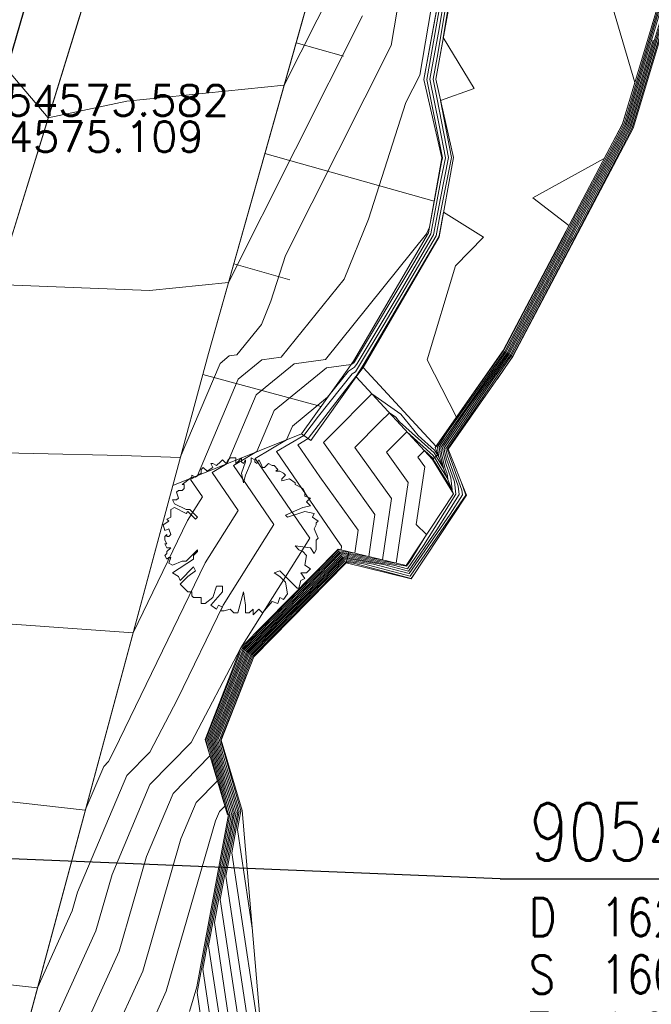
# Model space of a CAD drawing. Header units: metres. Extents: x 3490449 to 3490968, y 5754217 to 5754743.
# Tile 140 of 212: x 3490804.51 to 3490812.76, y 5754563.58 to 5754576.44. Entities that reach past the tile are written whole.
import ezdxf
from ezdxf.enums import TextEntityAlignment as Align

# ---------------------------------------------------------------- set-up
doc = ezdxf.new("R2010")
doc.units = ezdxf.units.M
doc.header["$LTSCALE"] = 0.25
doc.linetypes.add('Kartierung-07$0$AUSGEZOGEN', pattern=[0])
for name, color, linetype, lineweight, true_color in [('Kartierung-07$0$$BOESCHUNG', 7, 'Continuous', 18, 0x82563a), ('Kartierung-07$0$$BRUCH', 7, 'Continuous', 18, 0x82563a), ('Kartierung-07$0$$HOEHEN_Haupt', 7, 'Continuous', 18, 0x82563a), ('Kartierung-07$0$$HOEHEN_Mittel', 7, 'Continuous', 18, 0x82563a), ('Kartierung-07$0$$P_INF_FL', 7, 'Kartierung-07$0$AUSGEZOGEN', 18, 0x82563a), ('Kartierung-07$0$$P_INF_H', 7, 'Kartierung-07$0$AUSGEZOGEN', 18, 0x82563a), ('Kartierung-07$0$$P_INF_NR', 7, 'Kartierung-07$0$AUSGEZOGEN', 18, 0x82563a), ('Kartierung-07$0$$P_INF_X', 7, 'Kartierung-07$0$AUSGEZOGEN', 18, 0x82563a), ('Kartierung-07$0$$PKT_HW', 7, 'Continuous', 18, 0x82563a), ('Kartierung-07$0$$PKT_SG', 7, 'Continuous', 18, 0x82563a), ('Kartierung-07$0$B_Befestigt', 7, 'Continuous', 18, 0x82563a), ('Kartierung-07$0$B_Boeschung_UK', 7, 'Continuous', 18, 0x82563a), ('Kartierung-07$0$B_Gelaendeknick', 7, 'Continuous', 18, 0x82563a), ('Kartierung-07$0$B_Hecke', 7, 'Continuous', 18, 0x82563a), ('Kartierung-07$0$B_Mauer', 7, 'Kartierung-07$0$AUSGEZOGEN', 18, 0x82563a), ('Kartierung-07$0$Hilfe_DGM', 7, 'Continuous', 18, 0x82563a), ('Kartierung-07$0$SYM_HW', 7, 'Kartierung-07$0$AUSGEZOGEN', 18, 0x82563a), ('Kartierung-07$0$SYM_SG', 7, 'Kartierung-07$0$AUSGEZOGEN', 18, 0x82563a)]:
    doc.layers.add(name, color=color, linetype=linetype, lineweight=lineweight, true_color=true_color)
doc.layers.add('Kartierung-07$0$B_Schachtschrift_SW_AUS', color=7, linetype='Continuous', true_color=0x82563a)
doc.layers.add('Kartierung-07$0$B_SW-Leitung_AUS', color=7, linetype='Continuous', true_color=0x82563a)
doc.styles.add('Kartierung-07$0$2', font='TXT')
doc.styles.add('Kartierung-07$0$STANDARD', font='romans.shx', dxfattribs={"width": 0.8})

# ---------------------------------------------------------------- blocks, each defined once
blk = doc.blocks.new('Kartierung-07$0$PKT_HW')
at = {"layer": 'Kartierung-07$0$SYM_HW'}
for p, q in [((-0.15, 0), (-0.2, 0)), ((0.15, 0), (0.2, 0))]:
    blk.add_line(p, q, dxfattribs=at)
blk.add_circle((0, 0), 0.2, dxfattribs=at)
at = {"layer": 'Kartierung-07$0$$P_INF_FL', "style": 'Kartierung-07$0$STANDARD'}
blk.add_attdef('CODE', text='', height=0.8, dxfattribs=at).set_placement((0, 1.7), align=Align.CENTER)
at = {"layer": 'Kartierung-07$0$$P_INF_H', "style": 'Kartierung-07$0$STANDARD'}
blk.add_attdef('H', text='', height=0.8, dxfattribs=at).set_placement((0, -1.4), align=Align.CENTER)
at = {"layer": 'Kartierung-07$0$$P_INF_NR', "style": 'Kartierung-07$0$STANDARD'}
blk.add_attdef('NR', text='', height=0.8, dxfattribs=at).set_placement((0, 0.7), align=Align.CENTER)
at = {"layer": 'Kartierung-07$0$$P_INF_X', "style": 'Kartierung-07$0$STANDARD'}
blk.add_attdef('X', text='', height=0.8, dxfattribs=at).set_placement((-0.9, -0.4), align=Align.RIGHT)
blk.add_attdef('Y', (0.7, -0.4), '', height=0.8, dxfattribs=at)
blk = doc.blocks.new('Kartierung-07$0$PKT_SG')
at = {"layer": 'Kartierung-07$0$SYM_SG'}
for p, q in [((-0.2, 0.2), (0.2, 0.2)), ((-0.2, -0.2), (-0.2, 0.2)), ((0.2, 0.2), (0.2, -0.2)), ((-0.11, 0), (-0.2, 0)), ((0.11, 0), (0.2, 0)), ((0.2, -0.2), (-0.2, -0.2))]:
    blk.add_line(p, q, dxfattribs=at)
at = {"layer": 'Kartierung-07$0$$P_INF_FL', "style": 'Kartierung-07$0$STANDARD'}
blk.add_attdef('CODE', text='', height=0.8, dxfattribs=at).set_placement((0, 1.7), align=Align.CENTER)
at = {"layer": 'Kartierung-07$0$$P_INF_H', "style": 'Kartierung-07$0$STANDARD'}
blk.add_attdef('H', text='', height=0.8, dxfattribs=at).set_placement((0, -1.4), align=Align.CENTER)
at = {"layer": 'Kartierung-07$0$$P_INF_NR', "style": 'Kartierung-07$0$STANDARD'}
blk.add_attdef('NR', text='', height=0.8, dxfattribs=at).set_placement((0, 0.7), align=Align.CENTER)
at = {"layer": 'Kartierung-07$0$$P_INF_X', "style": 'Kartierung-07$0$STANDARD'}
blk.add_attdef('X', text='', height=0.8, dxfattribs=at).set_placement((-0.9, -0.4), align=Align.RIGHT)
blk.add_attdef('Y', (0.7, -0.4), '', height=0.8, dxfattribs=at)
at = {"layer": 'Kartierung-07$0$SYM_SG', "style": 'Kartierung-07$0$2', "width": 1.127369}
blk.add_text('G', height=0.245, dxfattribs=at).set_placement((0.001, -0.122), align=Align.CENTER)
blk = doc.blocks.new('Kartierung-07$0$Hecke')
at = {"layer": 'Kartierung-07$0$B_Hecke'}
blk.add_lwpolyline([(-0.4471, -0.197), (-0.4721, -0.1845), (-0.4596, -0.147), (-0.4721, -0.147), (-0.4846, -0.1595), (-0.4971, -0.1345), (-0.4846, -0.122), (-0.4846, -0.1095), (-0.4596, -0.0845), (-0.4846, -0.0845), (-0.4971, -0.0595), (-0.4846, -0.0595), (-0.4971, -0.0345), (-0.4971, -0.0095), (-0.4846, 0.003), (-0.4846, -0.0095), (-0.4721, -0.0095), (-0.4596, 0.003), (-0.4721, 0.0405), (-0.4971, 0.028), (-0.5096, 0.0655), (-0.4721, 0.0905), (-0.4846, 0.103), (-0.4596, 0.1155), (-0.4596, 0.1405), (-0.4596, 0.1655), (-0.4346, 0.178), (-0.3596, 0.1405), (-0.3471, 0.153), (-0.2971, 0.103), (-0.2846, 0.1155), (-0.3346, 0.1655), (-0.3596, 0.1655), (-0.4346, 0.203), (-0.4471, 0.228), (-0.4221, 0.228), (-0.4096, 0.2405), (-0.4221, 0.278), (-0.4096, 0.2905), (-0.3846, 0.2905), (-0.3721, 0.303), (-0.3721, 0.328), (-0.3846, 0.328), (-0.3221, 0.378), (-0.3221, 0.3905), (-0.2971, 0.378), (-0.2596, 0.403), (-0.2596, 0.428), (-0.2471, 0.4405), (-0.2221, 0.4155), (-0.1846, 0.4405), (-0.1971, 0.4655), (-0.1846, 0.4655), (-0.1596, 0.453), (-0.1346, 0.478), (-0.1221, 0.4905), (-0.0971, 0.4655), (-0.0846, 0.4905), (-0.0721, 0.503), (-0.0346, 0.503), (-0.0346, 0.4655), (-0.0221, 0.478), (0.0029, 0.503), (0.0029, 0.478), (0.0154, 0.4655), (0.0279, 0.4905), (0.0279, 0.478), (0.0029, 0.403), (0.0154, 0.3405), (0.0279, 0.3905), (0.0654, 0.478), (0.0654, 0.503), (0.0904, 0.4905), (0.0904, 0.478), (0.1029, 0.4655), (0.1154, 0.4905), (0.1279, 0.4655), (0.1404, 0.4405), (0.1529, 0.4405), (0.1779, 0.4655), (0.2029, 0.453), (0.2154, 0.453), (0.2404, 0.428), (0.2279, 0.4155), (0.2529, 0.4155), (0.2779, 0.403), (0.2904, 0.3905), (0.2654, 0.3655), (0.2654, 0.353), (0.3154, 0.3655), (0.3529, 0.3405), (0.3529, 0.328), (0.4029, 0.303), (0.4154, 0.278), (0.4154, 0.253), (0.4529, 0.2405), (0.4279, 0.2155), (0.4529, 0.1905), (0.4029, 0.178), (0.2904, 0.128), (0.3029, 0.1155), (0.4154, 0.153), (0.4779, 0.1405), (0.4654, 0.1155), (0.5029, 0.0905), (0.4904, 0.078), (0.4904, 0.0655), (0.4779, 0.0405), (0.5029, -0.022), (0.4904, -0.0345), (0.4904, -0.097), (0.4779, -0.122), (0.4529, -0.0845), (0.3529, -0.072), (0.3779, -0.097), (0.4029, -0.1095), (0.4279, -0.1345), (0.4154, -0.197), (0.4529, -0.222), (0.4279, -0.247), (0.3904, -0.247), (0.4154, -0.2845), (0.3904, -0.297), (0.3779, -0.347), (0.3654, -0.347), (0.2529, -0.2345), (0.2154, -0.247), (0.2529, -0.272), (0.2904, -0.3095), (0.3029, -0.3845), (0.2779, -0.422), (0.2529, -0.4095), (0.2404, -0.447), (0.2029, -0.4345), (0.1404, -0.5095), (0.1154, -0.4845), (0.0779, -0.522), (0.0779, -0.4845), (0.0529, -0.5095), (0.0279, -0.5095), (0.0279, -0.4595), (0.0154, -0.372), (-0.0221, -0.5095), (-0.0471, -0.5095), (-0.0721, -0.4845), (-0.1096, -0.497), (-0.1346, -0.497), (-0.1221, -0.472), (-0.1471, -0.4595), (-0.1596, -0.4845), (-0.1971, -0.4595), (-0.1221, -0.372), (-0.1221, -0.3345), (-0.1596, -0.3345), (-0.1846, -0.4095), (-0.2346, -0.447), (-0.2596, -0.447), (-0.2596, -0.4095), (-0.3096, -0.4095), (-0.3221, -0.397), (-0.3221, -0.372), (-0.3471, -0.372), (-0.3971, -0.322), (-0.3471, -0.272), (-0.2971, -0.2345), (-0.3096, -0.2095), (-0.3971, -0.297), (-0.4096, -0.272), (-0.4471, -0.247), (-0.3096, -0.1595), (-0.3096, -0.1345), (-0.2846, -0.1095), (-0.2846, -0.097), (-0.3596, -0.172), (-0.3846, -0.172), (-0.4471, -0.197)], dxfattribs=at)
blk = doc.blocks.new('Kartierung-07$0$B_Schachtbeschriftung')
blk.add_line((0, 0), (8.186, 0))
at = {"style": 'Kartierung-07$0$STANDARD', "width": 0.8}
for s, p in [('D ', (0.75, -0.5)), ('S ', (0.75, -2)), ('T ', (0.75, -3.5))]:
    blk.add_text(s, height=1, dxfattribs=at).set_placement(p, align=Align.TOP_LEFT)
at = {"ltscale": 0.02, "style": 'Kartierung-07$0$STANDARD', "width": 0.8}
for tag, p, height in [('NUMMER', (0.759, 0.479), 1.5), ('DECKEL', (2.627, -1.5), 1), ('SOHLE', (2.625, -2.996), 1), ('TIEFE', (2.628, -4.501), 1)]:
    blk.add_attdef(tag, p, '', height=height, dxfattribs=at)
at = {"ltscale": 0.02, "style": 'Kartierung-07$0$STANDARD', "width": 0.8, "flags": 1}
blk.add_attdef('FOTO', (1.057, -6.131), '', height=1, dxfattribs=at)

msp = doc.modelspace()

# ---------------------------------------------------------------- linework, layer by layer
at = {"layer": 'Kartierung-07$0$$BOESCHUNG', "ltscale": 0.02}
for p, q in [((3490808.121, 5754576.135, 162.722), (3490808.739, 5754575.96, 162.597)), ((3490807.714, 5754574.691, 162.665), (3490809.922, 5754574.068, 68.837)), ((3490807.307, 5754573.247, 162.609), (3490808.039, 5754573.041, 136.971)), ((3490806.903, 5754571.803, 162.551), (3490808.447, 5754571.385, 162.087))]:
    msp.add_line(p, q, dxfattribs=at)
at = {"layer": 'Kartierung-07$0$$BRUCH', "ltscale": 0.02}
for p, q in [((3490802.025, 5754565.913), (3490805.728, 5754577.882)), ((3490813.12, 5754577.535), (3490812.383, 5754575.075)), ((3490813.267, 5754577.502), (3490812.523, 5754575.018)), ((3490808.393, 5754577.099), (3490806.977, 5754572.078)), ((3490810.034, 5754576.993), (3490809.791, 5754575.656)), ((3490810.184, 5754576.982), (3490809.944, 5754575.659)), ((3490809.791, 5754575.656), (3490810.022, 5754574.633)), ((3490809.944, 5754575.659), (3490810.175, 5754574.637)), ((3490812.383, 5754575.075), (3490810.824, 5754572.116)), ((3490812.523, 5754575.018), (3490810.952, 5754572.038)), ((3490810.022, 5754574.633), (3490809.848, 5754573.652)), ((3490810.175, 5754574.637), (3490809.991, 5754573.6)), ((3490809.848, 5754573.652), (3490808.872, 5754571.978)), ((3490809.991, 5754573.6), (3490808.998, 5754571.895)), ((3490809.949, 5754570.863), (3490810.824, 5754572.116)), ((3490806.511, 5754570.355), (3490806.977, 5754572.078)), ((3490808.872, 5754571.978), (3490808.786, 5754571.86)), ((3490810.952, 5754572.038), (3490810.107, 5754570.828)), ((3490808.786, 5754571.86), (3490808.192, 5754571.028)), ((3490808.998, 5754571.895), (3490808.907, 5754571.772)), ((3490809.949, 5754570.863), (3490808.998, 5754571.895)), ((3490808.907, 5754571.772), (3490808.314, 5754570.941)), ((3490809.901, 5754570.694), (3490808.907, 5754571.772)), ((3490809.938, 5754570.848), (3490809.949, 5754570.863)), ((3490809.938, 5754570.848), (3490810.178, 5754570.244)), ((3490810.107, 5754570.828), (3490810.346, 5754570.227)), ((3490809.901, 5754570.694), (3490810.178, 5754570.244)), ((3490803.587, 5754559.501), (3490806.511, 5754570.355)), ((3490810.178, 5754570.244), (3490809.558, 5754569.307)), ((3490810.346, 5754570.227), (3490809.625, 5754569.136)), ((3490807.401, 5754568.235), (3490808.672, 5754569.52)), ((3490809.558, 5754569.307), (3490808.672, 5754569.52)), ((3490808.776, 5754569.341), (3490807.57, 5754568.117)), ((3490809.625, 5754569.136), (3490808.776, 5754569.341)), ((3490806.932, 5754567.037), (3490807.401, 5754568.235)), ((3490807.57, 5754568.117), (3490807.143, 5754567.028)), ((3490807.225, 5754566.053), (3490806.932, 5754567.037)), ((3490807.143, 5754567.028), (3490807.417, 5754566.11))]:
    msp.add_line(p, q, dxfattribs=at)
at = {"layer": 'Kartierung-07$0$$HOEHEN_Haupt', "ltscale": 0.02}
for points in [[(3490809.52, 5754577.026), (3490809.361, 5754576.1), (3490807.983, 5754573.357), (3490807.792, 5754572.762), (3490807.668, 5754572.457), (3490807.348, 5754572.058), (3490807.248, 5754572.045), (3490807.128, 5754571.947), (3490806.609, 5754570.717), (3490805.847, 5754570.743), (3490803.536, 5754570.797), (3490802.706, 5754571.619), (3490802.655, 5754571.676), (3490801.964, 5754572.46), (3490801.72, 5754572.737), (3490801.91, 5754573.615), (3490802.241, 5754575.136), (3490802.426, 5754576.032), (3490802.44, 5754576.098), (3490802.497, 5754576.366), (3490802.529, 5754576.518)], [(3490805.193, 5754562.907), (3490805.812, 5754564.273), (3490806.168, 5754565.507), (3490806.515, 5754566.331), (3490806.996, 5754566.821), (3490806.944, 5754567.037), (3490807.38, 5754568.137), (3490807.393, 5754568.17), (3490807.415, 5754568.225), (3490807.518, 5754568.329), (3490808.674, 5754569.517), (3490808.708, 5754569.511), (3490808.715, 5754569.561), (3490808.632, 5754569.678), (3490807.865, 5754570.795), (3490808.221, 5754571.007), (3490808.414, 5754571.259), (3490808.853, 5754571.811), (3490808.896, 5754571.838), (3490808.951, 5754571.926), (3490809.272, 5754572.462), (3490809.951, 5754573.615), (3490809.999, 5754573.873), (3490810.15, 5754574.636), (3490810.007, 5754575.382), (3490810.445, 5754575.539), (3490810.043, 5754576.202), (3490810.172, 5754576.983)], [(3490812.782, 5754576.17), (3490812.447, 5754575.049), (3490812.082, 5754574.362), (3490811.736, 5754573.698), (3490811.669, 5754573.562), (3490811.281, 5754572.822), (3490810.89, 5754572.076), (3490810.451, 5754571.457), (3490810.052, 5754570.874), (3490810.031, 5754570.845), (3490810.04, 5754570.785), (3490810.075, 5754570.641), (3490810.143, 5754570.452), (3490810.157, 5754570.298), (3490809.933, 5754570.663), (3490809.911, 5754570.7), (3490809.905, 5754570.71), (3490809.796, 5754570.808), (3490809.712, 5754570.723), (3490809.801, 5754570.599), (3490809.691, 5754569.843), (3490809.826, 5754569.713), (3490809.609, 5754569.366), (3490809.562, 5754569.298), (3490809.52, 5754569.309), (3490808.721, 5754569.435), (3490808.104, 5754568.8), (3490807.486, 5754568.176), (3490807.354, 5754567.846), (3490807.276, 5754567.65), (3490807.031, 5754567.033), (3490807.201, 5754566.339), (3490807.279, 5754566.069), (3490807.279, 5754566.069), (3490806.904, 5754564.036), (3490807.027, 5754563.219)], [(3490807.711, 5754562.691), (3490807.28, 5754565.556), (3490807.38, 5754566.098), (3490807.38, 5754566.099), (3490807.38, 5754566.099), (3490807.155, 5754566.88), (3490807.119, 5754567.029), (3490807.172, 5754567.162), (3490807.315, 5754567.522), (3490807.557, 5754568.126), (3490807.557, 5754568.126), (3490808.689, 5754569.271), (3490808.769, 5754569.353), (3490808.872, 5754569.337), (3490809.624, 5754569.138), (3490809.684, 5754569.226)], [(3490807.415, 5754568.225), (3490807.415, 5754568.225)], [(3490807.486, 5754568.176), (3490807.486, 5754568.176)], [(3490807.279, 5754566.069), (3490807.279, 5754566.069)]]:
    msp.add_lwpolyline(points, dxfattribs=at)
at = {"layer": 'Kartierung-07$0$$HOEHEN_Mittel', "ltscale": 0.02}
for points in [[(3490813.13, 5754577.533), (3490812.491, 5754575.371), (3490812.4, 5754575.068), (3490811.808, 5754573.953), (3490811.734, 5754573.812), (3490811.623, 5754573.585), (3490810.976, 5754572.351), (3490810.846, 5754572.103), (3490810.09, 5754571.039), (3490810.005, 5754570.914), (3490809.966, 5754570.859), (3490809.982, 5754570.747), (3490809.989, 5754570.72), (3490809.975, 5754570.742), (3490809.93, 5754570.816), (3490809.717, 5754571.008), (3490809.488, 5754571.285), (3490809.11, 5754571.551), (3490808.573, 5754571.01), (3490808.478, 5754570.915), (3490809.15, 5754569.976), (3490809.069, 5754569.425), (3490808.693, 5754569.484), (3490807.752, 5754568.518), (3490807.444, 5754568.205), (3490807.378, 5754568.04), (3490807.338, 5754567.942), (3490806.979, 5754567.035), (3490807.191, 5754566.167), (3490807.119, 5754566.094), (3490807.068, 5754565.972), (3490806.424, 5754563.747), (3490806.205, 5754563.263)], [(3490813.147, 5754577.529), (3490812.588, 5754575.637), (3490812.416, 5754575.062), (3490811.899, 5754574.089), (3490811.735, 5754573.774), (3490811.639, 5754573.578), (3490811.078, 5754572.508), (3490810.861, 5754572.094), (3490810.211, 5754571.178), (3490810.021, 5754570.901), (3490809.988, 5754570.854), (3490810.002, 5754570.76), (3490810.045, 5754570.579), (3490809.954, 5754570.728), (3490809.922, 5754570.781), (3490809.473, 5754571.183), (3490809.423, 5754571.245), (3490809.339, 5754571.304), (3490809.22, 5754571.184), (3490808.89, 5754570.851), (3490809.367, 5754570.184), (3490809.249, 5754569.381), (3490808.702, 5754569.468), (3490807.869, 5754568.612), (3490807.458, 5754568.195), (3490807.37, 5754567.976), (3490807.318, 5754567.845), (3490806.996, 5754567.034), (3490807.219, 5754566.123), (3490807.238, 5754566.057), (3490807.238, 5754566.057), (3490806.823, 5754563.804), (3490806.73, 5754563.484)], [(3490813.165, 5754577.525), (3490812.685, 5754575.904), (3490812.432, 5754575.055), (3490811.991, 5754574.226), (3490811.735, 5754573.736), (3490811.654, 5754573.57), (3490811.179, 5754572.665), (3490810.876, 5754572.085), (3490810.331, 5754571.318), (3490810.037, 5754570.888), (3490810.01, 5754570.85), (3490810.021, 5754570.772), (3490810.065, 5754570.587), (3490810.095, 5754570.505), (3490810.101, 5754570.438), (3490810.004, 5754570.597), (3490809.932, 5754570.714), (3490809.913, 5754570.745), (3490809.567, 5754571.056), (3490809.301, 5754570.787), (3490809.584, 5754570.391), (3490809.43, 5754569.338), (3490808.712, 5754569.451), (3490807.987, 5754568.706), (3490807.472, 5754568.186), (3490807.362, 5754567.911), (3490807.297, 5754567.747), (3490807.014, 5754567.034), (3490807.21, 5754566.231), (3490807.258, 5754566.063), (3490807.258, 5754566.063), (3490806.829, 5754563.732), (3490806.887, 5754563.345)], [(3490805.699, 5754563.085), (3490806.118, 5754564.01), (3490806.618, 5754565.739), (3490806.817, 5754566.213), (3490807.094, 5754566.494), (3490806.961, 5754567.036), (3490807.359, 5754568.04), (3490807.385, 5754568.105), (3490807.429, 5754568.215), (3490807.635, 5754568.423), (3490808.683, 5754569.5), (3490808.889, 5754569.468), (3490808.933, 5754569.769), (3490808.433, 5754570.467), (3490808.146, 5754570.886), (3490808.279, 5754570.966), (3490808.858, 5754571.721), (3490808.902, 5754571.776), (3490808.906, 5754571.779), (3490808.984, 5754571.904), (3490809.079, 5754572.063), (3490809.985, 5754573.602), (3490809.992, 5754573.64), (3490810.048, 5754573.921), (3490810.568, 5754573.598), (3490810.202, 5754573.223), (3490809.832, 5754571.996), (3490810.025, 5754571.619), (3490810.216, 5754571.246), (3490810.831, 5754572.112), (3490810.875, 5754572.194), (3490811.608, 5754573.593), (3490811.684, 5754573.748), (3490811.214, 5754574.108), (3490812.145, 5754574.623), (3490812.385, 5754575.074), (3490812.394, 5754575.104), (3490812.545, 5754575.616), (3490812.04, 5754577.332)], [(3490810.75, 5754571.748), (3490810.932, 5754572.014), (3490810.949, 5754572.04), (3490811.687, 5754573.45), (3490811.73, 5754573.532), (3490811.737, 5754573.547), (3490812.448, 5754574.906), (3490812.51, 5754575.023), (3490813.17, 5754577.236)], [(3490803.482, 5754563.933), (3490804.743, 5754563.792), (3490805.199, 5754564.799), (3490805.269, 5754565.042), (3490805.911, 5754566.567), (3490806.21, 5754566.872), (3490806.574, 5754567.563), (3490807.169, 5754568.789), (3490807.832, 5754569.845), (3490807.305, 5754570.613), (3490807.61, 5754570.795), (3490807.837, 5754571.334), (3490808.519, 5754571.892), (3490808.84, 5754571.934), (3490808.876, 5754571.956), (3490808.884, 5754571.97), (3490809.659, 5754573.261), (3490809.882, 5754573.64), (3490810.013, 5754574.341), (3490810.071, 5754574.634), (3490809.99, 5754575.058), (3490809.869, 5754575.658), (3490809.988, 5754576.317), (3490810.1, 5754576.988)], [(3490809.956, 5754576.998), (3490809.735, 5754575.714), (3490809.555, 5754575.356), (3490809.066, 5754573.831), (3490808.747, 5754573.048), (3490807.927, 5754572.028), (3490807.672, 5754571.994), (3490807.365, 5754571.743), (3490806.833, 5754570.484), (3490806.744, 5754570.431), (3490806.898, 5754570.205), (3490806.704, 5754569.896), (3490805.992, 5754568.43), (3490803.619, 5754568.599)], [(3490804.687, 5754562.73), (3490805.505, 5754564.536), (3490805.719, 5754565.274), (3490806.213, 5754566.449), (3490806.749, 5754566.995), (3490807.401, 5754568.235), (3490807.401, 5754568.235), (3490808.299, 5754569.664), (3490807.585, 5754570.704), (3490807.998, 5754570.95), (3490808.074, 5754571.13), (3490808.533, 5754571.506), (3490808.804, 5754571.847), (3490808.886, 5754571.897), (3490808.918, 5754571.948), (3490809.465, 5754572.861), (3490809.916, 5754573.627), (3490810.006, 5754574.107), (3490810.111, 5754574.635), (3490809.964, 5754575.397), (3490809.911, 5754575.658), (3490809.963, 5754575.945), (3490810.136, 5754576.986)], [(3490808.614, 5754576.871), (3490807.965, 5754575.58), (3490805.911, 5754575.373), (3490804.885, 5754575.157), (3490803.469, 5754576.822)], [(3490807.446, 5754562.842), (3490807.13, 5754564.948), (3490807.339, 5754566.086), (3490807.34, 5754566.087), (3490807.174, 5754566.664), (3490807.084, 5754567.031), (3490807.213, 5754567.357), (3490807.331, 5754567.651), (3490807.529, 5754568.146), (3490808.455, 5754569.083), (3490808.75, 5754569.386), (3490809.131, 5754569.326), (3490809.599, 5754569.202), (3490810.133, 5754569.978), (3490810.293, 5754570.232), (3490810.287, 5754570.292), (3490810.103, 5754570.803), (3490810.098, 5754570.822), (3490810.097, 5754570.83), (3490810.1, 5754570.834), (3490810.811, 5754571.875), (3490810.935, 5754572.049), (3490811.586, 5754573.293), (3490811.715, 5754573.539), (3490811.737, 5754573.585), (3490812.357, 5754574.77), (3490812.494, 5754575.03), (3490813.073, 5754576.969)], [(3490810.013, 5754576.688), (3490809.827, 5754575.657), (3490810.016, 5754574.718), (3490810.032, 5754574.633), (3490810.02, 5754574.575), (3490809.861, 5754573.725), (3490809.826, 5754573.64), (3490808.507, 5754571.997), (3490808.095, 5754571.943), (3490807.601, 5754571.539), (3490807.221, 5754570.639), (3490807.024, 5754570.522), (3490807.365, 5754570.025), (3490806.936, 5754569.342), (3490805.747, 5754566.891), (3490805.671, 5754566.748), (3490805.609, 5754566.685), (3490805.368, 5754566.111), (3490803.705, 5754566.298)], [(3490807.306, 5754562.968), (3490807.054, 5754564.644), (3490807.319, 5754566.081), (3490807.319, 5754566.081), (3490807.183, 5754566.556), (3490807.066, 5754567.031), (3490807.234, 5754567.454), (3490807.339, 5754567.716), (3490807.514, 5754568.156), (3490808.338, 5754568.989), (3490808.74, 5754569.402), (3490809.261, 5754569.32), (3490809.587, 5754569.234), (3490809.958, 5754569.774), (3490810.249, 5754570.237), (3490810.239, 5754570.345), (3490810.093, 5754570.749), (3490810.079, 5754570.81), (3490810.075, 5754570.835), (3490810.084, 5754570.847), (3490810.691, 5754571.736), (3490810.92, 5754572.058), (3490811.484, 5754573.136), (3490811.7, 5754573.547), (3490811.736, 5754573.623), (3490812.265, 5754574.634), (3490812.479, 5754575.036), (3490812.976, 5754576.703)], [(3490808.987, 5754576.486), (3490807.238, 5754573.005), (3490806.207, 5754572.901), (3490804.21, 5754572.977), (3490803.258, 5754574.038), (3490802.394, 5754575.057), (3490802.538, 5754575.719), (3490802.591, 5754575.971), (3490802.594, 5754575.99), (3490802.695, 5754576.459)], [(3490807.167, 5754563.093), (3490806.979, 5754564.34), (3490807.299, 5754566.075), (3490807.299, 5754566.075), (3490807.192, 5754566.448), (3490807.049, 5754567.032), (3490807.255, 5754567.552), (3490807.347, 5754567.781), (3490807.5, 5754568.166), (3490808.221, 5754568.894), (3490808.731, 5754569.419), (3490809.391, 5754569.314), (3490809.574, 5754569.266), (3490809.783, 5754569.57), (3490810.205, 5754570.241), (3490810.191, 5754570.399), (3490810.084, 5754570.695), (3490810.06, 5754570.797), (3490810.053, 5754570.84), (3490810.068, 5754570.861), (3490810.571, 5754571.596), (3490810.905, 5754572.067), (3490811.383, 5754572.979), (3490811.684, 5754573.555), (3490811.736, 5754573.661), (3490812.174, 5754574.498), (3490812.463, 5754575.042), (3490812.879, 5754576.436)], [(3490807.586, 5754562.716), (3490807.205, 5754565.252), (3490807.36, 5754566.092), (3490807.36, 5754566.093), (3490807.36, 5754566.093), (3490807.165, 5754566.772), (3490807.101, 5754567.03), (3490807.192, 5754567.259), (3490807.323, 5754567.586), (3490807.543, 5754568.136), (3490808.572, 5754569.177), (3490808.759, 5754569.369), (3490809.002, 5754569.331), (3490809.612, 5754569.17), (3490810.308, 5754570.182), (3490810.336, 5754570.228), (3490810.335, 5754570.239), (3490810.277, 5754570.401)], [(3490807.429, 5754568.215), (3490807.429, 5754568.215)], [(3490807.444, 5754568.205), (3490807.444, 5754568.205)], [(3490807.458, 5754568.195), (3490807.458, 5754568.195)], [(3490807.472, 5754568.186), (3490807.472, 5754568.186)], [(3490807.5, 5754568.166), (3490807.5, 5754568.166)], [(3490807.514, 5754568.156), (3490807.514, 5754568.156)], [(3490807.529, 5754568.146), (3490807.529, 5754568.146)], [(3490807.543, 5754568.136), (3490807.543, 5754568.136)], [(3490807.48, 5754567.887), (3490807.308, 5754567.457), (3490807.151, 5754567.064), (3490807.137, 5754567.028), (3490807.146, 5754566.988), (3490807.4, 5754566.105), (3490807.4, 5754566.105), (3490807.4, 5754566.104), (3490807.355, 5754565.861), (3490807.549, 5754564.572)], [(3490807.258, 5754566.063), (3490807.258, 5754566.063)], [(3490807.299, 5754566.075), (3490807.299, 5754566.075)], [(3490807.319, 5754566.081), (3490807.319, 5754566.081)], [(3490807.34, 5754566.087), (3490807.34, 5754566.087)]]:
    msp.add_lwpolyline(points, dxfattribs=at)
at = {"layer": 'Kartierung-07$0$B_Befestigt', "ltscale": 0.02}
for points, elevation in [([(3490810.824, 5754586.773), (3490810.73, 5754585.683), (3490809.743, 5754581.897), (3490808.393, 5754577.099), (3490806.977, 5754572.078)], 163.385), ([(3490806.511, 5754570.355), (3490806.977, 5754572.078)], 162.483), ([(3490792.035, 5754530.177), (3490793.893, 5754534.441), (3490796.359, 5754540.863), (3490798.843, 5754547.631), (3490801.777, 5754556.415), (3490803.587, 5754559.501), (3490806.511, 5754570.355)], 161.1)]:
    msp.add_lwpolyline(points, dxfattribs=dict(at, elevation=elevation))
at = {"layer": 'Kartierung-07$0$B_Boeschung_UK', "ltscale": 0.02, "elevation": 162.05}
msp.add_lwpolyline([(3490808.192, 5754571.028), (3490806.511, 5754570.355)], dxfattribs=at)
at = {"layer": 'Kartierung-07$0$B_Gelaendeknick', "ltscale": 0.02, "elevation": 162.276}
msp.add_lwpolyline([(3490802.025, 5754565.913), (3490805.728, 5754577.882)], dxfattribs=at)
at = {"layer": 'Kartierung-07$0$B_Mauer', "ltscale": 0.02}
for points in [[(3490814.226, 5754586.305), (3490812.504, 5754582.635), (3490814.097, 5754581.643), (3490813.047, 5754579.755), (3490813.34, 5754579.031), (3490813.12, 5754577.535), (3490812.383, 5754575.075), (3490810.824, 5754572.116), (3490809.938, 5754570.848), (3490810.178, 5754570.244), (3490809.558, 5754569.307), (3490808.672, 5754569.52)], [(3490811.497, 5754578.815), (3490810.731, 5754578.71), (3490810.004, 5754577.923), (3490810.034, 5754576.993), (3490809.791, 5754575.656), (3490810.022, 5754574.633), (3490809.848, 5754573.652), (3490808.872, 5754571.978), (3490808.786, 5754571.86), (3490808.192, 5754571.028)], [(3490811.517, 5754578.666), (3490810.805, 5754578.569), (3490810.156, 5754577.866), (3490810.184, 5754576.982), (3490809.944, 5754575.659), (3490810.175, 5754574.637), (3490809.991, 5754573.6), (3490808.998, 5754571.895), (3490808.907, 5754571.772), (3490808.314, 5754570.941)], [(3490809.949, 5754570.863), (3490808.998, 5754571.895)], [(3490807.225, 5754566.053), (3490806.932, 5754567.037), (3490807.401, 5754568.235), (3490808.672, 5754569.52)], [(3490808.811, 5754569.487), (3490808.776, 5754569.341)], [(3490808.776, 5754569.341), (3490807.57, 5754568.117), (3490807.143, 5754567.028), (3490807.417, 5754566.11)]]:
    msp.add_lwpolyline(points, dxfattribs=at)
for points, elevation in [([(3490814.362, 5754586.241), (3490812.696, 5754582.692), (3490814.297, 5754581.695), (3490813.213, 5754579.745), (3490813.494, 5754579.049), (3490813.267, 5754577.502), (3490812.523, 5754575.018), (3490810.952, 5754572.038), (3490810.107, 5754570.828), (3490810.346, 5754570.227), (3490809.625, 5754569.136), (3490808.776, 5754569.341)], 161.179), ([(3490809.901, 5754570.694), (3490808.907, 5754571.772)], 161.454), ([(3490808.314, 5754570.941), (3490808.192, 5754571.028)], 161.84), ([(3490809.901, 5754570.694), (3490809.973, 5754570.76)], 161.454)]:
    msp.add_lwpolyline(points, dxfattribs=dict(at, elevation=elevation))
at = {"layer": 'Kartierung-07$0$B_Schachtschrift_SW_AUS', "ltscale": 0.02, "elevation": 162.246}
msp.add_lwpolyline([(3490810.785, 5754565.215), (3490801.521, 5754565.593)], dxfattribs=at)
at = {"layer": 'Kartierung-07$0$B_SW-Leitung_AUS', "ltscale": 0.02}
msp.add_line((3490809.266, 5754592.784), (3490801.408, 5754565.665), dxfattribs=at)
at = {"layer": 'Kartierung-07$0$Hilfe_DGM', "ltscale": 0.02}
msp.add_lwpolyline([(3490820.524, 5754607.572), (3490817.332, 5754600.292), (3490817.424, 5754600.252), (3490821.337, 5754598.561), (3490820.565, 5754597.014), (3490818.868, 5754592.409), (3490816.833, 5754589.009), (3490814.362, 5754586.241), (3490814.297, 5754581.695), (3490813.494, 5754579.049), (3490813.267, 5754577.502), (3490812.523, 5754575.018), (3490810.952, 5754572.038), (3490810.107, 5754570.828), (3490810.346, 5754570.227), (3490809.625, 5754569.136), (3490808.776, 5754569.341), (3490807.57, 5754568.117), (3490807.143, 5754567.028), (3490807.417, 5754566.11), (3490807.719, 5754562.597)], dxfattribs=at)

# ---------------------------------------------------------------- block references
at = {"layer": 'Kartierung-07$0$$PKT_HW'}
ref = msp.add_blockref('Kartierung-07$0$PKT_HW', (3490802.945, 5754575.582, 162.608), dxfattribs=at)
ref.add_attrib('Y', '5754575.582', (3490803.645, 5754575.182, 162.608), dxfattribs={"layer": 'Kartierung-07$0$$P_INF_X', "height": 0.4, "style": 'Kartierung-07$0$STANDARD'})
ref.add_attrib('X', '3490802.945', dxfattribs={"layer": 'Kartierung-07$0$$P_INF_X', "height": 0.4, "style": 'Kartierung-07$0$STANDARD'}).set_placement((3490802.045, 5754575.182, 162.608), align=Align.RIGHT)
ref.add_attrib('H', '162.608', dxfattribs={"layer": 'Kartierung-07$0$$P_INF_H', "height": 0.4, "style": 'Kartierung-07$0$STANDARD'}).set_placement((3490802.945, 5754574.182, 162.608), align=Align.CENTER)
ref.add_attrib('CODE', 'HW', dxfattribs={"layer": 'Kartierung-07$0$$P_INF_FL', "height": 0.4, "style": 'Kartierung-07$0$STANDARD'}).set_placement((3490802.945, 5754577.282, 162.608), align=Align.CENTER)
ref.add_attrib('NR', 'M02205', dxfattribs={"layer": 'Kartierung-07$0$$P_INF_NR', "height": 0.4, "style": 'Kartierung-07$0$STANDARD'}).set_placement((3490802.945, 5754576.282, 162.608), align=Align.CENTER)
at = {"layer": 'Kartierung-07$0$$PKT_SG'}
ref = msp.add_blockref('Kartierung-07$0$PKT_SG', (3490802.615, 5754575.109, 162.601), dxfattribs=at)
ref.add_attrib('Y', '5754575.109', (3490803.315, 5754574.709, 162.601), dxfattribs={"layer": 'Kartierung-07$0$$P_INF_X', "height": 0.4, "style": 'Kartierung-07$0$STANDARD'})
ref.add_attrib('X', '3490802.615', dxfattribs={"layer": 'Kartierung-07$0$$P_INF_X', "height": 0.4, "style": 'Kartierung-07$0$STANDARD'}).set_placement((3490801.715, 5754574.709, 162.601), align=Align.RIGHT)
ref.add_attrib('H', '162.601', dxfattribs={"layer": 'Kartierung-07$0$$P_INF_H', "height": 0.4, "style": 'Kartierung-07$0$STANDARD'}).set_placement((3490802.615, 5754573.709, 162.601), align=Align.CENTER)
ref.add_attrib('CODE', 'SG', dxfattribs={"layer": 'Kartierung-07$0$$P_INF_FL', "height": 0.4, "style": 'Kartierung-07$0$STANDARD'}).set_placement((3490802.615, 5754576.809, 162.601), align=Align.CENTER)
ref.add_attrib('NR', 'M02206', dxfattribs={"layer": 'Kartierung-07$0$$P_INF_NR', "height": 0.4, "style": 'Kartierung-07$0$STANDARD'}).set_placement((3490802.615, 5754575.809, 162.601), align=Align.CENTER)
at = {"layer": 'Kartierung-07$0$B_Hecke', "ltscale": 0.02, "xscale": 2, "yscale": 2, "zscale": 2}
msp.add_blockref('Kartierung-07$0$Hecke', (3490807.403, 5754569.708), dxfattribs=at)
at = {"layer": 'Kartierung-07$0$B_Schachtschrift_SW_AUS', "ltscale": 0.02, "xscale": 0.5, "yscale": 0.5, "zscale": 0.5}
msp.add_blockref('Kartierung-07$0$B_Schachtbeschriftung', (3490810.785, 5754565.215, 162.246), dxfattribs=at).add_auto_attribs({'NUMMER': '90542063', 'DECKEL': '162.25', 'SOHLE': '160.57', 'TIEFE': '1.68'})

doc.saveas('drawing.dxf')
